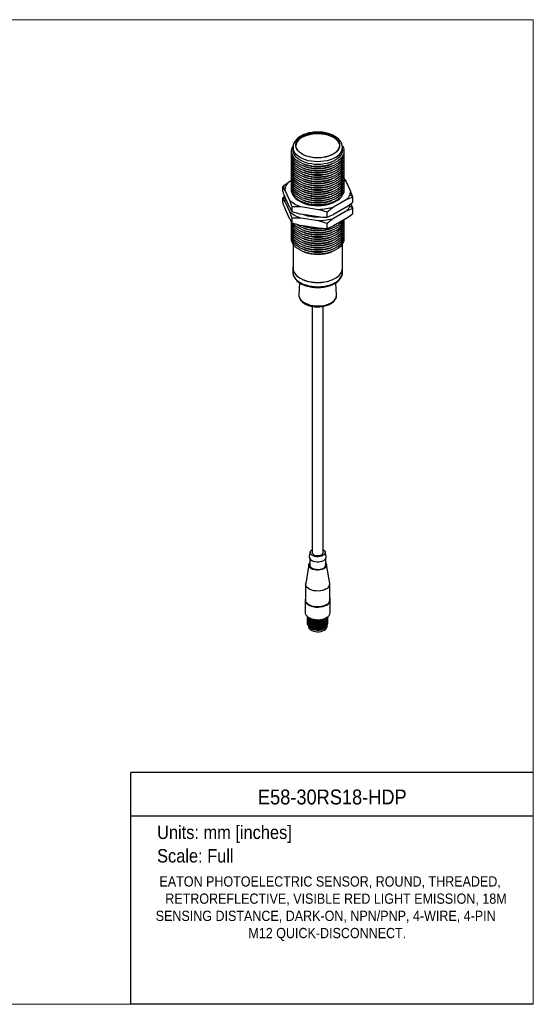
# Model space of a CAD drawing. Header units: millimetres. Extents: x 0 to 432, y 0 to 279.
# Tile 2 of 2: x 286 to 432, y 0 to 279. Entities that reach past the tile are written whole.
import ezdxf
from ezdxf.enums import TextEntityAlignment as Align

# ---------------------------------------------------------------- set-up
doc = ezdxf.new("R2010")
doc.units = ezdxf.units.MM
doc.linetypes.add('SLD-Solid', pattern=[0])
doc.layers.add('TEXT', color=140, linetype='SLD-Solid', lineweight=25)
doc.styles.add('SLDTEXTSTYLE0', font='GOTHIC.TTF', dxfattribs={"width": 0.913})

# ---------------------------------------------------------------- blocks, each defined once
blk = doc.blocks.new('SW_NOTE_0')
at = {"layer": 'TEXT', "color": 0, "insert": (0, 4.87), "char_height": 3.81, "attachment_point": 1, "style": 'SLDTEXTSTYLE0'}
blk.add_mtext('Units: mm [inches]', dxfattribs=at)
blk = doc.blocks.new('SW_NOTE_0_1')
at = {"layer": 'TEXT', "color": 0, "insert": (0, 4.87), "char_height": 3.81, "attachment_point": 1, "style": 'SLDTEXTSTYLE0'}
blk.add_mtext('Scale: Full', dxfattribs=at)
blk = doc.blocks.new('Block1')
at = {"color": 140, "linetype": 'SLD-Solid', "lineweight": 18}
blk.add_line((431.8, 0), (431.8, 65.76), dxfattribs=at)
at = {"layer": 'TEXT'}
for p, q in [((431.8, 65.76), (317.5, 65.76)), ((317.5, 0), (317.5, 65.76)), ((317.5, 53.39), (431.8, 53.39)), ((431.8, 0), (317.5, 0))]:
    blk.add_line(p, q, dxfattribs=at)
for name, p in [('SW_NOTE_0', (324.99, 45.8)), ('SW_NOTE_0_1', (324.99, 39.13))]:
    blk.add_blockref(name, p, dxfattribs=at)
at = {"layer": 'TEXT', "color": 140, "style": 'SLDTEXTSTYLE0', "width": 0.913}
for tag, height, p in [('AUTOATTR0', 4.23, (353.63, 55.4)), ('AUTOATTR1_0', 2.91, (325.66, 32.49)), ('AUTOATTR1_1', 2.91, (327.32, 27.61)), ('AUTOATTR1_2', 2.91, (324.59, 22.73)), ('AUTOATTR1_3', 2.91, (350.92, 17.85))]:
    blk.add_attdef(tag, text='', height=height, dxfattribs=at).set_placement(p, align=Align.BOTTOM_LEFT)

msp = doc.modelspace()

# ---------------------------------------------------------------- linework, layer by layer
at = {"color": 7, "linetype": 'SLD-Solid', "lineweight": 18}
for p, q in [((0, 279.4), (431.8, 279.4)), ((431.8, 0), (431.8, 279.4)), ((0, 0), (431.8, 0))]:
    msp.add_line(p, q, dxfattribs=at)
for p, q in [((363.557, 243.137), (363.557, 242.37)), ((363.557, 243.094), (363.557, 243.137)), ((377.591, 242.37), (377.591, 243.137)), ((366.595, 238.422), (366.832, 238.336)), ((366.595, 237.816), (366.832, 237.729)), ((374.315, 238.336), (374.552, 238.422)), ((374.315, 237.729), (374.552, 237.816)), ((366.595, 237.209), (366.832, 237.123)), ((366.595, 236.602), (366.832, 236.516)), ((366.595, 235.996), (366.832, 235.91)), ((366.595, 235.389), (366.832, 235.303)), ((366.595, 234.782), (366.832, 234.696)), ((374.315, 237.123), (374.552, 237.209)), ((374.315, 236.516), (374.552, 236.602)), ((374.315, 235.91), (374.552, 235.996)), ((374.315, 235.303), (374.552, 235.389)), ((374.315, 234.696), (374.552, 234.782)), ((360.637, 230.664), (360.637, 232.069)), ((360.637, 232.069), (361.481, 231.893)), ((362.456, 233.43), (363.124, 233.816)), ((366.595, 234.176), (366.832, 234.09)), ((366.595, 233.569), (366.832, 233.483)), ((366.595, 232.963), (366.832, 232.876)), ((366.595, 232.356), (366.832, 232.27)), ((374.315, 234.09), (374.552, 234.176)), ((374.315, 233.483), (374.552, 233.569)), ((374.315, 232.876), (374.552, 232.963)), ((374.315, 232.27), (374.552, 232.356)), ((377.989, 234.009), (378.514, 233.608)), ((378.514, 233.608), (379.845, 230.74)), ((362.634, 228.078), (361.303, 230.946)), ((366.595, 231.749), (366.832, 231.663)), ((366.595, 231.143), (366.832, 231.056)), ((366.595, 230.536), (366.832, 230.45)), ((366.595, 229.929), (366.832, 229.843)), ((366.595, 229.323), (366.832, 229.236)), ((374.315, 231.663), (374.552, 231.749)), ((374.315, 231.056), (374.552, 231.143)), ((374.315, 230.45), (374.552, 230.536)), ((374.315, 229.843), (374.552, 229.929)), ((374.315, 229.236), (374.552, 229.323)), ((380.511, 228.995), (379.667, 229.793)), ((360.637, 227.454), (360.637, 228.859)), ((360.637, 228.859), (361.405, 228.699)), ((362.634, 226.051), (361.303, 228.919)), ((362.634, 224.868), (361.303, 227.736)), ((363.3, 224.928), (363.3, 226.333)), ((366.595, 228.716), (366.832, 228.63)), ((366.595, 228.109), (366.832, 228.023)), ((366.595, 227.503), (366.832, 227.416)), ((374.315, 228.63), (374.552, 228.716)), ((374.315, 228.023), (374.552, 228.109)), ((374.315, 227.416), (374.552, 227.503)), ((378.692, 228.256), (375.055, 226.157)), ((380.511, 225.785), (379.667, 226.583)), ((380.511, 227.59), (380.511, 228.995)), ((362.634, 222.841), (361.303, 225.709)), ((370.752, 225.491), (365.784, 226.26)), ((370.752, 223.464), (365.784, 224.232)), ((373.236, 223.391), (373.236, 224.796)), ((378.692, 226.229), (375.055, 224.129)), ((378.692, 225.046), (375.055, 222.947)), ((380.511, 224.38), (380.511, 225.785)), ((363.3, 221.718), (363.3, 223.123)), ((370.752, 222.281), (365.784, 223.05)), ((370.752, 220.254), (365.784, 221.022)), ((366.595, 220.83), (366.832, 220.743)), ((373.236, 220.181), (373.236, 221.586)), ((378.692, 223.019), (375.055, 220.919)), ((366.595, 220.223), (366.832, 220.137)), ((366.595, 219.616), (366.832, 219.53)), ((366.595, 219.01), (366.832, 218.923)), ((366.595, 218.403), (366.832, 218.317)), ((374.315, 220.137), (374.552, 220.223)), ((374.315, 219.53), (374.552, 219.616)), ((374.315, 218.923), (374.552, 219.01)), ((374.315, 218.317), (374.552, 218.403)), ((363.557, 215.729), (363.557, 208.895)), ((366.595, 217.796), (366.832, 217.71)), ((366.595, 217.19), (366.832, 217.103)), ((366.595, 216.583), (366.832, 216.497)), ((366.595, 215.976), (366.832, 215.89)), ((366.595, 215.37), (366.832, 215.283)), ((374.315, 217.71), (374.552, 217.796)), ((374.315, 217.103), (374.552, 217.19)), ((374.315, 216.497), (374.552, 216.583)), ((374.315, 215.89), (374.552, 215.976)), ((374.315, 215.283), (374.552, 215.37)), ((377.591, 208.895), (377.591, 215.729)), ((366.595, 214.763), (366.832, 214.677)), ((366.595, 214.156), (366.832, 214.07)), ((366.595, 213.55), (366.832, 213.464)), ((374.315, 214.677), (374.552, 214.763)), ((374.315, 214.07), (374.552, 214.156)), ((374.315, 213.464), (374.552, 213.55)), ((363.525, 208.895), (363.525, 207.692)), ((377.622, 207.692), (377.622, 208.895)), ((365.419, 204.748), (365.22, 201.369)), ((375.928, 201.369), (375.729, 204.74)), ((365.22, 201.369), (365.217, 201.288)), ((369.031, 198.063), (369.031, 128.205)), ((372.117, 128.205), (372.117, 198.061)), ((368.484, 128.373), (368.184, 127.121)), ((368.307, 126.453), (368.307, 124.638)), ((372.964, 127.121), (372.663, 128.373)), ((372.841, 124.638), (372.841, 126.453)), ((368.071, 124.782), (367.149, 119.453)), ((373.998, 119.453), (373.077, 124.782)), ((367.132, 119.256), (367.132, 114.755)), ((374.016, 114.755), (374.016, 119.256)), ((366.999, 114.755), (366.999, 111.209)), ((374.149, 111.209), (374.149, 114.755)), ((368.499, 109.405), (368.674, 109.304)), ((368.499, 109), (368.674, 108.899)), ((372.473, 109.304), (372.649, 109.405)), ((372.473, 108.899), (372.649, 109)), ((367.92, 107.454), (367.92, 107.227)), ((368.499, 108.596), (368.674, 108.495)), ((368.499, 108.192), (368.674, 108.09)), ((368.499, 107.787), (368.674, 107.686)), ((368.499, 107.383), (368.674, 107.282)), ((368.499, 106.978), (368.674, 106.877)), ((372.473, 108.495), (372.649, 108.596)), ((372.473, 108.09), (372.649, 108.192)), ((372.473, 107.686), (372.649, 107.787)), ((372.473, 107.282), (372.649, 107.383)), ((372.473, 106.877), (372.649, 106.978)), ((373.228, 107.227), (373.228, 107.454))]:
    msp.add_line(p, q)
at = {"flags": 128}
for points in [[(374.979, 241.237), (374.338, 240.914), (373.627, 240.645), (372.859, 240.434), (372.049, 240.286), (371.211, 240.203), (370.361, 240.186), (369.515, 240.236), (368.689, 240.352), (367.898, 240.532), (367.157, 240.773), (366.48, 241.069), (365.879, 241.416), (365.365, 241.808), (364.948, 242.235), (364.636, 242.692), (364.435, 243.169), (364.348, 243.657), (364.377, 244.148), (364.522, 244.631), (364.779, 245.099), (365.144, 245.542), (365.61, 245.953), (366.169, 246.323)], [(366.187, 246.312), (366.84, 246.64), (367.566, 246.912), (368.351, 247.123), (369.178, 247.27), (370.033, 247.348), (370.899, 247.356), (371.758, 247.296), (372.594, 247.166), (373.39, 246.971), (374.132, 246.714), (374.805, 246.399), (375.395, 246.034), (375.892, 245.624), (376.285, 245.179), (376.566, 244.707), (376.732, 244.216), (376.777, 243.717), (376.701, 243.22), (376.507, 242.733), (376.197, 242.266), (375.777, 241.829), (375.256, 241.43), (374.644, 241.077), (373.953, 240.776), (373.196, 240.534), (372.388, 240.355), (371.544, 240.242), (370.682, 240.199), (369.818, 240.225), (368.968, 240.32), (368.15, 240.483), (367.379, 240.71), (366.67, 240.997), (366.037, 241.337), (365.492, 241.726), (365.046, 242.154), (364.708, 242.614), (364.484, 243.096), (364.378, 243.592), (364.393, 244.092), (364.529, 244.586), (364.782, 245.063), (365.148, 245.516), (365.619, 245.935), (366.187, 246.312)], [(366.187, 246.043), (366.84, 246.371), (367.566, 246.643), (368.351, 246.854), (369.178, 247), (370.033, 247.078), (370.899, 247.087), (371.758, 247.026), (372.594, 246.897), (373.39, 246.701), (374.132, 246.444), (374.805, 246.13), (375.395, 245.764), (375.892, 245.355), (376.285, 244.91), (376.566, 244.437), (376.732, 243.947), (376.773, 243.645)], [(375.85, 239.02), (375.147, 238.663), (374.372, 238.359), (373.537, 238.113), (372.655, 237.93), (371.741, 237.812), (370.808, 237.761), (369.872, 237.778), (368.946, 237.863), (368.046, 238.014), (367.186, 238.228), (366.38, 238.504), (365.64, 238.835), (364.977, 239.218), (364.403, 239.645), (363.926, 240.111), (363.554, 240.607), (363.292, 241.127), (363.146, 241.661), (363.116, 242.201), (363.204, 242.74), (363.409, 243.268), (363.58, 243.566)], [(375.535, 240.273), (374.845, 239.923), (374.082, 239.629), (373.259, 239.395), (372.39, 239.224), (371.49, 239.121), (370.574, 239.086), (369.658, 239.121), (368.758, 239.224), (367.889, 239.395), (367.065, 239.629), (366.302, 239.923), (365.612, 240.273), (365.007, 240.671), (364.497, 241.112), (364.091, 241.587), (363.796, 242.089), (363.617, 242.608), (363.557, 243.094)], [(377.601, 243.514), (377.855, 243.006), (378.002, 242.472), (378.031, 241.931), (377.943, 241.392), (377.739, 240.865), (377.421, 240.356), (376.996, 239.874), (376.469, 239.426), (375.85, 239.02)], [(375.85, 238.414), (375.147, 238.056), (374.372, 237.752), (373.537, 237.507), (372.655, 237.323), (371.741, 237.205), (370.808, 237.154), (369.872, 237.171), (368.946, 237.256), (368.046, 237.407), (367.186, 237.622), (366.38, 237.897), (365.64, 238.229), (364.977, 238.611), (364.403, 239.038), (363.926, 239.504), (363.554, 240.001), (363.292, 240.52), (363.146, 241.054), (363.116, 241.595), (363.131, 241.763)], [(375.85, 237.807), (375.147, 237.449), (374.372, 237.145), (373.537, 236.9), (372.655, 236.717), (371.741, 236.599), (370.808, 236.548), (369.872, 236.565), (368.946, 236.649), (368.046, 236.8), (367.186, 237.015), (366.38, 237.29), (365.64, 237.622), (364.977, 238.004), (364.403, 238.432), (363.926, 238.897), (363.554, 239.394), (363.292, 239.913), (363.146, 240.448), (363.116, 240.988), (363.131, 241.156)], [(375.85, 237.201), (375.147, 236.843), (374.372, 236.539), (373.537, 236.293), (372.655, 236.11), (371.741, 235.992), (370.808, 235.941), (369.872, 235.958), (368.946, 236.043), (368.046, 236.194), (367.186, 236.408), (366.38, 236.684), (365.64, 237.015), (364.977, 237.398), (364.403, 237.825), (363.926, 238.291), (363.554, 238.787), (363.292, 239.307), (363.146, 239.841), (363.116, 240.382), (363.131, 240.55)], [(377.591, 242.37), (377.531, 241.841), (377.351, 241.321), (377.056, 240.819), (376.65, 240.344), (376.141, 239.904), (375.535, 239.505), (374.845, 239.156), (374.082, 238.862), (373.259, 238.627), (372.39, 238.457), (371.49, 238.353), (370.574, 238.319), (369.658, 238.353), (368.758, 238.457), (367.889, 238.627), (367.065, 238.862), (366.302, 239.156), (365.612, 239.505), (365.007, 239.904), (364.497, 240.344), (364.091, 240.819), (363.796, 241.321), (363.617, 241.841), (363.557, 242.37)], [(378.017, 241.763), (378.031, 241.324), (377.943, 240.786), (377.739, 240.258), (377.421, 239.749), (376.996, 239.267), (376.469, 238.82), (375.85, 238.414)], [(378.017, 241.156), (378.031, 240.718), (377.943, 240.179), (377.739, 239.651), (377.421, 239.142), (376.996, 238.66), (376.469, 238.213), (375.85, 237.807)], [(378.017, 240.55), (378.031, 240.111), (377.943, 239.572), (377.739, 239.045), (377.421, 238.536), (376.996, 238.054), (376.469, 237.606), (375.85, 237.201)], [(375.85, 236.594), (375.147, 236.236), (374.372, 235.932), (373.537, 235.687), (372.655, 235.503), (371.741, 235.385), (370.808, 235.334), (369.872, 235.351), (368.946, 235.436), (368.046, 235.587), (367.186, 235.802), (366.38, 236.077), (365.64, 236.409), (364.977, 236.791), (364.403, 237.219), (363.926, 237.684), (363.554, 238.181), (363.292, 238.7), (363.146, 239.234), (363.116, 239.775), (363.131, 239.943)], [(375.85, 235.987), (375.147, 235.63), (374.372, 235.325), (373.537, 235.08), (372.655, 234.897), (371.741, 234.779), (370.808, 234.728), (369.872, 234.745), (368.946, 234.829), (368.046, 234.98), (367.186, 235.195), (366.38, 235.47), (365.64, 235.802), (364.977, 236.184), (364.403, 236.612), (363.926, 237.077), (363.554, 237.574), (363.292, 238.093), (363.146, 238.628), (363.116, 239.168), (363.131, 239.336)], [(375.85, 235.381), (375.147, 235.023), (374.372, 234.719), (373.537, 234.473), (372.655, 234.29), (371.741, 234.172), (370.808, 234.121), (369.872, 234.138), (368.946, 234.223), (368.046, 234.374), (367.186, 234.588), (366.38, 234.864), (365.64, 235.195), (364.977, 235.578), (364.403, 236.005), (363.926, 236.471), (363.554, 236.967), (363.292, 237.487), (363.146, 238.021), (363.116, 238.562), (363.131, 238.73)], [(375.85, 234.774), (375.147, 234.416), (374.372, 234.112), (373.537, 233.867), (372.655, 233.683), (371.741, 233.565), (370.808, 233.514), (369.872, 233.531), (368.946, 233.616), (368.046, 233.767), (367.186, 233.982), (366.38, 234.257), (365.64, 234.589), (364.977, 234.971), (364.403, 235.399), (363.926, 235.864), (363.554, 236.361), (363.292, 236.88), (363.146, 237.414), (363.116, 237.955), (363.131, 238.123)], [(375.85, 234.167), (375.147, 233.81), (374.372, 233.506), (373.537, 233.26), (372.655, 233.077), (371.741, 232.959), (370.808, 232.908), (369.872, 232.925), (368.946, 233.009), (368.046, 233.16), (367.186, 233.375), (366.38, 233.651), (365.64, 233.982), (364.977, 234.365), (364.403, 234.792), (363.926, 235.258), (363.554, 235.754), (363.292, 236.273), (363.146, 236.808), (363.116, 237.348), (363.131, 237.516)], [(378.017, 239.943), (378.031, 239.504), (377.943, 238.966), (377.739, 238.438), (377.421, 237.929), (376.996, 237.447), (376.469, 237), (375.85, 236.594)], [(378.017, 239.336), (378.031, 238.898), (377.943, 238.359), (377.739, 237.831), (377.421, 237.322), (376.996, 236.84), (376.469, 236.393), (375.85, 235.987)], [(378.017, 238.73), (378.031, 238.291), (377.943, 237.753), (377.739, 237.225), (377.421, 236.716), (376.996, 236.234), (376.469, 235.786), (375.85, 235.381)], [(378.017, 238.123), (378.031, 237.684), (377.943, 237.146), (377.739, 236.618), (377.421, 236.109), (376.996, 235.627), (376.469, 235.18), (375.85, 234.774)], [(378.017, 237.516), (378.031, 237.078), (377.943, 236.539), (377.739, 236.011), (377.421, 235.502), (376.996, 235.02), (376.469, 234.573), (375.85, 234.167)], [(375.85, 233.561), (375.147, 233.203), (374.372, 232.899), (373.537, 232.653), (372.655, 232.47), (371.741, 232.352), (370.808, 232.301), (369.872, 232.318), (368.946, 232.403), (368.046, 232.554), (367.186, 232.769), (366.38, 233.044), (365.64, 233.375), (364.977, 233.758), (364.403, 234.185), (363.926, 234.651), (363.554, 235.147), (363.292, 235.667), (363.146, 236.201), (363.116, 236.742), (363.131, 236.91)], [(375.85, 232.954), (375.147, 232.596), (374.372, 232.292), (373.537, 232.047), (372.655, 231.863), (371.741, 231.745), (370.808, 231.695), (369.872, 231.712), (368.946, 231.796), (368.046, 231.947), (367.186, 232.162), (366.38, 232.437), (365.64, 232.769), (364.977, 233.151), (364.403, 233.579), (363.926, 234.044), (363.554, 234.541), (363.292, 235.06), (363.146, 235.594), (363.116, 236.135), (363.131, 236.303)], [(375.85, 232.347), (375.147, 231.99), (374.372, 231.686), (373.537, 231.44), (372.655, 231.257), (371.741, 231.139), (370.808, 231.088), (369.872, 231.105), (368.946, 231.19), (368.046, 231.34), (367.186, 231.555), (366.38, 231.831), (365.64, 232.162), (364.977, 232.545), (364.403, 232.972), (363.926, 233.438), (363.554, 233.934), (363.292, 234.453), (363.146, 234.988), (363.116, 235.528), (363.131, 235.696)], [(375.85, 231.741), (375.147, 231.383), (374.372, 231.079), (373.537, 230.833), (372.655, 230.65), (371.741, 230.532), (370.808, 230.481), (369.872, 230.498), (368.946, 230.583), (368.046, 230.734), (367.186, 230.949), (366.38, 231.224), (365.64, 231.555), (364.977, 231.938), (364.403, 232.365), (363.926, 232.831), (363.554, 233.327), (363.292, 233.847), (363.146, 234.381), (363.116, 234.922), (363.131, 235.09)], [(378.017, 236.91), (378.031, 236.471), (377.943, 235.933), (377.739, 235.405), (377.421, 234.896), (376.996, 234.414), (376.469, 233.966), (375.85, 233.561)], [(378.017, 236.303), (378.031, 235.864), (377.943, 235.326), (377.739, 234.798), (377.421, 234.289), (376.996, 233.807), (376.469, 233.36), (375.85, 232.954)], [(378.017, 235.696), (378.031, 235.258), (377.943, 234.719), (377.739, 234.191), (377.421, 233.682), (376.996, 233.2), (376.469, 232.753), (375.85, 232.347)], [(378.017, 235.09), (378.031, 234.651), (377.943, 234.113), (377.739, 233.585), (377.421, 233.076), (376.996, 232.594), (376.469, 232.146), (375.85, 231.741)], [(375.85, 231.134), (375.147, 230.776), (374.372, 230.472), (373.537, 230.227), (372.655, 230.044), (371.741, 229.926), (370.808, 229.875), (369.872, 229.892), (368.946, 229.976), (368.046, 230.127), (367.186, 230.342), (366.38, 230.617), (365.64, 230.949), (364.977, 231.331), (364.403, 231.759), (363.926, 232.224), (363.554, 232.721), (363.292, 233.24), (363.146, 233.774), (363.116, 234.315), (363.131, 234.483)], [(375.85, 230.527), (375.147, 230.17), (374.372, 229.866), (373.537, 229.62), (372.655, 229.437), (371.741, 229.319), (370.808, 229.268), (369.872, 229.285), (368.946, 229.37), (368.046, 229.52), (367.186, 229.735), (366.38, 230.011), (365.64, 230.342), (364.977, 230.725), (364.403, 231.152), (363.926, 231.618), (363.554, 232.114), (363.292, 232.634), (363.146, 233.168), (363.116, 233.708), (363.131, 233.876)], [(375.85, 229.921), (375.147, 229.563), (374.372, 229.259), (373.537, 229.013), (372.655, 228.83), (371.741, 228.712), (370.808, 228.661), (369.872, 228.678), (368.946, 228.763), (368.046, 228.914), (367.186, 229.129), (366.38, 229.404), (365.64, 229.736), (364.977, 230.118), (364.403, 230.545), (363.926, 231.011), (363.554, 231.507), (363.292, 232.027), (363.146, 232.561), (363.116, 233.102), (363.131, 233.27)], [(375.85, 229.314), (375.147, 228.956), (374.372, 228.652), (373.537, 228.407), (372.655, 228.224), (371.741, 228.106), (370.808, 228.055), (369.872, 228.072), (368.946, 228.156), (368.046, 228.307), (367.186, 228.522), (366.38, 228.797), (365.64, 229.129), (364.977, 229.511), (364.403, 229.939), (363.926, 230.404), (363.554, 230.901), (363.292, 231.42), (363.146, 231.954), (363.116, 232.495), (363.131, 232.663)], [(375.85, 228.707), (375.147, 228.35), (374.372, 228.046), (373.537, 227.8), (372.655, 227.617), (371.741, 227.499), (370.808, 227.448), (369.872, 227.465), (368.946, 227.55), (368.046, 227.701), (367.186, 227.915), (366.38, 228.191), (365.64, 228.522), (364.977, 228.905), (364.403, 229.332), (363.926, 229.798), (363.554, 230.294), (363.292, 230.814), (363.146, 231.348), (363.116, 231.888), (363.131, 232.056)], [(378.017, 234.483), (378.031, 234.044), (377.943, 233.506), (377.739, 232.978), (377.421, 232.469), (376.996, 231.987), (376.469, 231.54), (375.85, 231.134)], [(378.017, 233.876), (378.031, 233.438), (377.943, 232.899), (377.739, 232.371), (377.421, 231.862), (376.996, 231.381), (376.469, 230.933), (375.85, 230.527)], [(378.017, 233.27), (378.031, 232.831), (377.943, 232.293), (377.739, 231.765), (377.421, 231.256), (376.996, 230.774), (376.469, 230.327), (375.85, 229.921)], [(378.017, 232.663), (378.031, 232.225), (377.943, 231.686), (377.739, 231.158), (377.421, 230.649), (376.996, 230.167), (376.469, 229.72), (375.85, 229.314)], [(378.017, 232.056), (378.031, 231.618), (377.943, 231.079), (377.739, 230.551), (377.421, 230.043), (376.996, 229.561), (376.469, 229.113), (375.85, 228.707)], [(375.85, 228.101), (375.147, 227.743), (374.372, 227.439), (373.537, 227.193), (372.655, 227.01), (371.741, 226.892), (370.808, 226.841), (369.872, 226.858), (368.946, 226.943), (368.046, 227.094), (367.186, 227.309), (366.38, 227.584), (365.64, 227.916), (364.977, 228.298), (364.403, 228.725), (363.926, 229.191), (363.554, 229.687), (363.292, 230.207), (363.146, 230.741), (363.116, 231.282), (363.131, 231.45)], [(363.511, 229.758), (363.601, 229.578), (363.939, 229.074), (364.385, 228.598), (364.933, 228.16), (365.574, 227.766), (366.297, 227.422), (367.09, 227.134), (367.94, 226.907), (368.833, 226.745), (369.755, 226.65), (370.691, 226.624), (371.625, 226.668), (372.541, 226.78), (373.425, 226.958), (374.262, 227.2), (375.039, 227.503), (375.742, 227.86)], [(378.017, 231.45), (378.031, 231.011), (377.943, 230.473), (377.739, 229.945), (377.421, 229.436), (376.996, 228.954), (376.469, 228.507), (375.85, 228.101)], [(375.85, 219.001), (375.147, 218.643), (374.372, 218.339), (373.537, 218.094), (372.655, 217.911), (371.741, 217.793), (370.808, 217.742), (369.872, 217.759), (368.946, 217.843), (368.046, 217.994), (367.186, 218.209), (366.38, 218.484), (365.64, 218.816), (364.977, 219.198), (364.403, 219.626), (363.926, 220.091), (363.554, 220.588), (363.292, 221.107), (363.146, 221.641), (363.115, 221.928)], [(375.85, 218.394), (375.147, 218.037), (374.372, 217.733), (373.537, 217.487), (372.655, 217.304), (371.741, 217.186), (370.808, 217.135), (369.872, 217.152), (368.946, 217.237), (368.046, 217.387), (367.186, 217.602), (366.38, 217.878), (365.64, 218.209), (364.977, 218.592), (364.403, 219.019), (363.926, 219.485), (363.554, 219.981), (363.292, 220.501), (363.146, 221.035), (363.116, 221.575), (363.131, 221.743)], [(375.85, 217.788), (375.147, 217.43), (374.372, 217.126), (373.537, 216.88), (372.655, 216.697), (371.741, 216.579), (370.808, 216.528), (369.872, 216.545), (368.946, 216.63), (368.046, 216.781), (367.186, 216.996), (366.38, 217.271), (365.64, 217.603), (364.977, 217.985), (364.403, 218.412), (363.926, 218.878), (363.554, 219.374), (363.292, 219.894), (363.146, 220.428), (363.116, 220.969), (363.131, 221.137)], [(375.85, 219.608), (375.147, 219.25), (374.372, 218.946), (373.537, 218.7), (372.655, 218.517), (371.741, 218.399), (370.808, 218.348), (369.872, 218.365), (368.946, 218.45), (368.046, 218.601), (367.186, 218.816), (366.38, 219.091), (365.64, 219.422), (364.977, 219.805), (364.403, 220.232), (363.926, 220.698), (363.554, 221.194), (363.3, 221.693)], [(375.85, 220.214), (375.147, 219.857), (374.372, 219.553), (373.537, 219.307), (372.655, 219.124), (371.741, 219.006), (370.808, 218.955), (369.872, 218.972), (368.946, 219.057), (368.046, 219.207), (367.186, 219.422), (366.38, 219.698), (365.64, 220.029), (364.977, 220.412), (364.403, 220.839), (363.926, 221.305), (363.704, 221.579)], [(375.85, 220.821), (375.147, 220.463), (374.372, 220.159), (373.537, 219.914), (372.655, 219.73), (371.741, 219.612), (370.808, 219.562), (369.872, 219.579), (368.946, 219.663), (368.046, 219.814), (367.186, 220.029), (366.38, 220.304), (365.64, 220.636), (364.977, 221.018), (364.513, 221.355)], [(378.017, 222.35), (378.031, 221.911), (377.943, 221.373), (377.739, 220.845), (377.421, 220.336), (376.996, 219.854), (376.469, 219.407), (375.85, 219.001)], [(378.017, 221.743), (378.031, 221.305), (377.943, 220.766), (377.739, 220.238), (377.421, 219.73), (376.996, 219.248), (376.469, 218.8), (375.85, 218.394)], [(378.017, 221.137), (378.031, 220.698), (377.943, 220.16), (377.739, 219.632), (377.421, 219.123), (376.996, 218.641), (376.469, 218.194), (375.85, 217.788)], [(375.85, 217.181), (375.147, 216.823), (374.372, 216.519), (373.537, 216.274), (372.655, 216.091), (371.741, 215.973), (370.808, 215.922), (369.872, 215.939), (368.946, 216.023), (368.046, 216.174), (367.186, 216.389), (366.38, 216.664), (365.64, 216.996), (364.977, 217.378), (364.403, 217.806), (363.926, 218.271), (363.554, 218.768), (363.292, 219.287), (363.146, 219.821), (363.116, 220.362), (363.131, 220.53)], [(375.85, 216.574), (375.147, 216.217), (374.372, 215.913), (373.537, 215.667), (372.655, 215.484), (371.741, 215.366), (370.808, 215.315), (369.872, 215.332), (368.946, 215.417), (368.046, 215.568), (367.186, 215.782), (366.38, 216.058), (365.64, 216.389), (364.977, 216.772), (364.403, 217.199), (363.926, 217.665), (363.554, 218.161), (363.292, 218.681), (363.146, 219.215), (363.116, 219.755), (363.131, 219.924)], [(375.85, 215.968), (375.147, 215.61), (374.372, 215.306), (373.537, 215.061), (372.655, 214.877), (371.741, 214.759), (370.808, 214.708), (369.872, 214.725), (368.946, 214.81), (368.046, 214.961), (367.186, 215.176), (366.38, 215.451), (365.64, 215.783), (364.977, 216.165), (364.403, 216.592), (363.926, 217.058), (363.554, 217.555), (363.292, 218.074), (363.146, 218.608), (363.116, 219.149), (363.131, 219.317)], [(375.85, 215.361), (375.147, 215.003), (374.372, 214.699), (373.537, 214.454), (372.655, 214.271), (371.741, 214.153), (370.808, 214.102), (369.872, 214.119), (368.946, 214.203), (368.046, 214.354), (367.186, 214.569), (366.38, 214.844), (365.64, 215.176), (364.977, 215.558), (364.403, 215.986), (363.926, 216.451), (363.554, 216.948), (363.292, 217.467), (363.146, 218.002), (363.116, 218.542), (363.131, 218.71)], [(375.85, 214.755), (375.147, 214.397), (374.372, 214.093), (373.537, 213.847), (372.655, 213.664), (371.741, 213.546), (370.808, 213.495), (369.872, 213.512), (368.946, 213.597), (368.046, 213.748), (367.186, 213.962), (366.38, 214.238), (365.64, 214.569), (364.977, 214.952), (364.403, 215.379), (363.926, 215.845), (363.554, 216.341), (363.292, 216.861), (363.146, 217.395), (363.116, 217.936), (363.131, 218.104)], [(378.017, 220.53), (378.031, 220.092), (377.943, 219.553), (377.739, 219.025), (377.421, 218.516), (376.996, 218.034), (376.469, 217.587), (375.85, 217.181)], [(378.017, 219.924), (378.031, 219.485), (377.943, 218.946), (377.739, 218.418), (377.421, 217.91), (376.996, 217.428), (376.469, 216.98), (375.85, 216.574)], [(378.017, 219.317), (378.031, 218.878), (377.943, 218.34), (377.739, 217.812), (377.421, 217.303), (376.996, 216.821), (376.469, 216.374), (375.85, 215.968)], [(378.017, 218.71), (378.031, 218.272), (377.943, 217.733), (377.739, 217.205), (377.421, 216.696), (376.996, 216.214), (376.469, 215.767), (375.85, 215.361)], [(378.017, 218.104), (378.031, 217.665), (377.943, 217.126), (377.739, 216.599), (377.421, 216.09), (376.996, 215.608), (376.469, 215.16), (375.85, 214.755)], [(375.85, 214.148), (375.147, 213.79), (374.372, 213.486), (373.537, 213.241), (372.655, 213.057), (371.741, 212.939), (370.808, 212.888), (369.872, 212.905), (368.946, 212.99), (368.046, 213.141), (367.186, 213.356), (366.38, 213.631), (365.64, 213.963), (364.977, 214.345), (364.403, 214.773), (363.926, 215.238), (363.554, 215.735), (363.292, 216.254), (363.146, 216.788), (363.116, 217.329), (363.131, 217.497)], [(378.017, 217.497), (378.031, 217.058), (377.943, 216.52), (377.739, 215.992), (377.421, 215.483), (376.996, 215.001), (376.469, 214.554), (375.85, 214.148)], [(363.525, 207.692), (363.533, 207.496), (363.635, 206.978), (363.85, 206.472), (364.175, 205.986), (364.606, 205.527), (365.134, 205.104), (365.752, 204.724), (366.449, 204.392), (367.214, 204.115), (368.034, 203.896), (368.895, 203.74), (369.785, 203.649), (370.687, 203.624), (371.587, 203.665), (372.471, 203.773), (373.323, 203.945), (374.131, 204.179), (374.88, 204.47), (375.558, 204.815)], [(363.557, 209.281), (363.548, 209.221), (363.533, 208.699), (363.635, 208.181), (363.85, 207.675), (364.175, 207.188), (364.606, 206.73), (365.134, 206.307), (365.752, 205.927), (366.449, 205.595), (367.214, 205.318), (368.034, 205.099), (368.895, 204.943), (369.785, 204.852), (370.687, 204.826), (371.587, 204.868), (372.471, 204.976), (373.323, 205.148), (374.131, 205.382), (374.88, 205.673), (375.558, 206.018)], [(363.557, 208.895), (363.617, 208.366), (363.796, 207.847), (364.091, 207.345), (364.497, 206.87), (365.007, 206.429), (365.612, 206.031), (366.302, 205.681), (367.065, 205.387), (367.889, 205.153), (368.758, 204.982), (369.658, 204.879), (370.574, 204.844), (371.49, 204.879), (372.39, 204.982), (373.259, 205.153), (374.082, 205.387), (374.845, 205.681), (375.535, 206.031)], [(375.558, 206.018), (376.154, 206.409), (376.659, 206.842), (377.064, 207.308), (377.362, 207.8), (377.549, 208.31), (377.621, 208.83), (377.591, 209.281)], [(375.558, 204.815), (376.154, 205.206), (376.659, 205.639), (377.064, 206.105), (377.362, 206.597), (377.549, 207.107), (377.621, 207.627), (377.622, 207.692)], [(365.217, 201.288), (365.25, 200.917), (365.399, 200.463), (365.664, 200.027), (366.038, 199.618), (366.513, 199.246), (367.079, 198.919), (367.724, 198.645), (368.432, 198.429), (369.187, 198.276), (369.974, 198.19), (370.774, 198.173), (371.57, 198.225), (372.343, 198.344), (373.077, 198.529), (373.755, 198.775), (374.362, 199.076), (374.884, 199.427), (375.31, 199.818), (375.63, 200.242), (375.838, 200.688), (375.927, 201.148), (375.928, 201.369)], [(372.117, 129.036), (372.234, 128.956), (372.497, 128.705), (372.649, 128.425), (372.679, 128.132), (372.588, 127.843), (372.379, 127.575), (372.065, 127.344), (371.665, 127.163), (371.201, 127.043), (370.701, 126.99), (370.194, 127.008), (369.708, 127.095), (369.273, 127.247), (368.913, 127.454), (368.65, 127.706), (368.499, 127.986), (368.468, 128.279), (368.56, 128.568), (368.769, 128.835), (369.031, 129.036)], [(368.184, 127.121), (368.176, 127.086), (368.176, 126.774), (368.296, 126.47), (368.531, 126.189), (368.868, 125.945), (369.29, 125.75), (369.777, 125.615), (370.304, 125.546), (370.844, 125.546), (371.371, 125.615), (371.858, 125.75), (372.28, 125.945), (372.617, 126.189), (372.851, 126.47), (372.972, 126.774), (372.972, 127.086), (372.964, 127.121)], [(369.031, 128.205), (369.035, 128.142), (369.128, 127.894), (369.339, 127.672), (369.649, 127.492), (370.035, 127.371), (370.464, 127.317), (370.902, 127.335), (371.313, 127.424), (371.665, 127.576), (371.928, 127.779), (372.082, 128.016), (372.117, 128.205)], [(368.795, 123.611), (368.454, 123.856), (368.213, 124.137), (368.081, 124.442), (368.067, 124.756), (368.169, 125.064), (368.307, 125.267)], [(372.177, 123.713), (371.764, 123.524), (371.287, 123.396), (370.771, 123.334), (370.245, 123.343), (369.737, 123.422), (369.274, 123.566), (368.88, 123.768), (368.578, 124.017), (368.384, 124.299), (368.308, 124.6), (368.307, 124.638)], [(372.841, 125.267), (373.015, 124.989), (373.088, 124.677), (373.044, 124.365), (372.884, 124.064), (372.617, 123.791), (372.254, 123.557), (371.812, 123.374), (371.312, 123.25), (370.778, 123.191), (370.234, 123.199), (369.706, 123.275), (369.219, 123.415), (368.795, 123.611)], [(373.007, 117.851), (372.519, 117.617), (371.964, 117.439), (371.362, 117.322), (370.733, 117.271), (370.098, 117.288), (369.48, 117.372), (368.899, 117.52), (368.375, 117.728), (367.926, 117.987), (367.567, 118.289), (367.311, 118.625), (367.165, 118.982), (367.136, 119.348), (367.149, 119.453)], [(367.132, 115.314), (367.094, 115.228), (367.003, 114.851), (367.033, 114.47), (367.184, 114.1), (367.451, 113.751), (367.823, 113.437), (368.29, 113.168), (368.834, 112.952), (369.438, 112.799), (370.08, 112.711), (370.739, 112.694), (371.392, 112.746), (372.018, 112.867), (372.594, 113.053), (373.102, 113.296), (373.523, 113.589), (373.844, 113.922), (374.054, 114.283), (374.145, 114.66), (374.115, 115.041), (374.016, 115.314)], [(373.007, 113.351), (372.519, 113.116), (371.964, 112.938), (371.362, 112.821), (370.733, 112.771), (370.098, 112.788), (369.48, 112.872), (368.899, 113.02), (368.375, 113.227), (367.926, 113.486), (367.567, 113.789), (367.311, 114.124), (367.165, 114.481), (367.132, 114.755)], [(366.999, 111.209), (367.033, 110.924), (367.184, 110.553), (367.451, 110.205), (367.823, 109.89), (368.29, 109.621), (368.834, 109.406), (369.438, 109.252), (370.08, 109.165), (370.739, 109.147), (371.392, 109.2), (372.018, 109.321), (372.594, 109.506), (373.102, 109.75), (373.523, 110.043), (373.844, 110.375), (374.054, 110.736), (374.145, 111.114), (374.149, 111.209)], [(372.648, 108.596), (372.188, 108.379), (371.662, 108.221), (371.091, 108.126), (370.499, 108.1), (369.911, 108.144), (369.349, 108.254), (368.837, 108.428), (368.397, 108.658), (368.046, 108.934), (367.798, 109.246), (367.664, 109.579), (367.649, 109.922), (367.661, 109.996)], [(372.648, 108.191), (372.188, 107.975), (371.662, 107.816), (371.091, 107.722), (370.499, 107.696), (369.911, 107.739), (369.349, 107.85), (368.837, 108.024), (368.397, 108.254), (368.046, 108.53), (367.798, 108.841), (367.664, 109.175), (367.649, 109.518), (367.661, 109.591)], [(372.648, 107.787), (372.188, 107.57), (371.662, 107.412), (371.091, 107.317), (370.499, 107.291), (369.911, 107.335), (369.349, 107.446), (368.837, 107.619), (368.397, 107.849), (368.046, 108.125), (367.798, 108.437), (367.664, 108.771), (367.649, 109.113), (367.661, 109.187)], [(367.661, 109.996), (367.716, 109.815), (367.908, 109.491), (368.209, 109.195), (368.607, 108.941), (369.086, 108.738), (369.625, 108.595), (370.203, 108.518), (370.797, 108.509), (371.381, 108.57), (371.932, 108.697), (372.428, 108.885), (372.847, 109.128), (373.174, 109.414), (373.394, 109.732), (373.487, 109.996)], [(372.648, 107.383), (372.188, 107.166), (371.662, 107.007), (371.091, 106.913), (370.499, 106.887), (369.911, 106.93), (369.349, 107.041), (368.837, 107.215), (368.397, 107.445), (368.046, 107.721), (367.798, 108.032), (367.664, 108.366), (367.649, 108.709), (367.661, 108.782)], [(372.648, 106.978), (372.188, 106.762), (371.662, 106.603), (371.091, 106.509), (370.499, 106.483), (369.911, 106.526), (369.349, 106.637), (368.837, 106.811), (368.397, 107.04), (368.046, 107.317), (367.798, 107.628), (367.664, 107.962), (367.649, 108.304), (367.661, 108.378)], [(367.92, 107.227), (367.923, 107.147), (368.01, 106.83), (368.209, 106.531), (368.511, 106.262), (368.903, 106.036), (369.369, 105.862), (369.887, 105.747), (370.435, 105.697), (370.989, 105.713), (371.525, 105.796), (372.019, 105.942), (372.451, 106.143)], [(372.451, 106.548), (372.019, 106.346), (371.525, 106.201), (370.989, 106.118), (370.435, 106.101), (369.887, 106.151), (369.369, 106.266), (368.903, 106.44), (368.511, 106.667), (368.209, 106.936), (368.01, 107.235), (367.944, 107.426)]]:
    msp.add_lwpolyline(points, dxfattribs=at)
for centre, radius, start, end in [((367.494, 243.171), 3.156, 114.46772, 171.35183), ((374.064, 243.498), 3.545, 294.52548, 354.14983), ((370.574, 249.037), 11.336, 250.72832, 289.27168), ((370.574, 248.43), 11.336, 250.72832, 289.27168), ((370.574, 247.824), 11.336, 250.72832, 289.27168), ((370.574, 247.217), 11.336, 250.72832, 289.27168), ((370.574, 246.611), 11.336, 250.72832, 289.27168), ((370.574, 246.004), 11.336, 250.72832, 289.27168), ((370.574, 245.397), 11.336, 250.72832, 289.27168), ((370.574, 244.791), 11.336, 250.72832, 289.27168), ((370.574, 244.184), 11.336, 250.72832, 289.27168), ((370.574, 243.577), 11.336, 250.72832, 289.27168), ((370.574, 242.971), 11.336, 250.72832, 289.27168), ((370.574, 242.364), 11.336, 250.72832, 289.27168), ((370.574, 241.757), 11.336, 250.72832, 289.27168), ((370.574, 241.151), 11.336, 250.72832, 289.27168), ((370.574, 240.544), 11.336, 250.72832, 289.27168), ((370.574, 239.937), 11.336, 250.72832, 289.27168), ((373.798, 231.695), 4.3, 296.88013, 333.22958), ((370.574, 239.331), 11.336, 250.72832, 289.27168), ((370.574, 238.724), 11.336, 250.72832, 289.27168), ((370.574, 238.117), 11.336, 250.72832, 289.27168), ((370.539, 235.103), 11.693, 249.98865, 273.85946), ((370.499, 231.772), 11.615, 248.8132, 274.60557), ((370.548, 231.364), 11.252, 250.71922, 276.17055), ((374.259, 223.058), 3.799, 294.75304, 353.6819), ((374.065, 223.9), 4.095, 295.84287, 341.3004), ((373.548, 225.109), 4.867, 298.22391, 325.46481), ((370.574, 230.838), 11.336, 250.72832, 289.27168), ((370.574, 230.231), 11.336, 250.72832, 289.27168), ((370.574, 229.624), 11.336, 250.72832, 289.27168), ((370.574, 229.018), 11.336, 250.72832, 289.27168), ((370.574, 228.411), 11.336, 250.72832, 289.27168), ((370.574, 227.804), 11.336, 250.72832, 289.27168), ((370.574, 227.198), 11.336, 250.72832, 289.27168), ((370.574, 226.591), 11.336, 250.72832, 289.27168), ((370.574, 225.984), 11.336, 250.72832, 289.27168), ((370.574, 225.378), 11.336, 250.72832, 289.27168), ((370.574, 224.771), 11.336, 250.72832, 289.27168), ((370.574, 224.165), 11.336, 250.72832, 289.27168), ((374.064, 209.256), 3.545, 294.52506, 354.1548), ((371.738, 124.729), 1.107, 293.37544, 355.30442), ((372.356, 119.361), 1.645, 293.32113, 3.20649), ((372.31, 114.915), 1.713, 294.02892, 354.65094), ((370.574, 112.933), 4.068, 231.28736, 308.71264), ((370.574, 112.956), 4.117, 242.52266, 297.47197), ((372.12, 109.863), 1.373, 292.64135, 5.52661), ((372.12, 109.459), 1.373, 292.64135, 5.52661), ((372.12, 109.054), 1.373, 292.64135, 5.52661), ((370.574, 109.559), 3.291, 233.78739, 306.21261), ((370.574, 112.552), 4.117, 242.52266, 297.47197), ((370.574, 112.098), 4.074, 242.20387, 297.79613), ((370.574, 111.694), 4.074, 242.20387, 297.79613), ((370.574, 111.29), 4.074, 242.20387, 297.79613), ((370.574, 110.885), 4.074, 242.20387, 297.79613), ((370.574, 110.53), 4.117, 242.52266, 297.47197), ((371.854, 107.822), 1.407, 295.08191, 343.64272), ((371.913, 107.349), 1.32, 294.0092, 354.67066), ((372.12, 108.65), 1.373, 292.64135, 5.52661), ((372.12, 108.246), 1.373, 292.64135, 5.52661)]:
    msp.add_arc(centre, radius, start, end)
for points, knots in [([(375.372, 246.362), (375.257, 246.425), (374.927, 246.608), (374.331, 246.869), (373.575, 247.123), (372.776, 247.317), (371.945, 247.449), (371.095, 247.519), (370.238, 247.526), (369.386, 247.47), (368.551, 247.351), (367.744, 247.17), (366.976, 246.929), (366.259, 246.63), (365.602, 246.275), (365.017, 245.865), (364.516, 245.406), (364.11, 244.904), (363.807, 244.369), (363.624, 243.814), (363.546, 243.381), (363.564, 243.14), (363.569, 243.084)], [0, 0, 0, 0, 0.0286612, 0.0822515, 0.1357362, 0.1890938, 0.2423279, 0.2954742, 0.3485821, 0.4017071, 0.4548902, 0.5081888, 0.5616611, 0.6153578, 0.6693055, 0.7234715, 0.7776373, 0.8313665, 0.8840959, 0.9353802, 0.9852075, 1, 1, 1, 1]), ([(366.169, 246.323), (366.211, 246.347), (366.295, 246.394), (366.425, 246.463), (366.559, 246.53), (366.696, 246.595), (366.829, 246.654), (366.995, 246.724), (367.239, 246.82), (367.77, 247.002), (368.593, 247.21), (369.589, 247.346), (370.536, 247.387), (371.445, 247.355), (372.314, 247.245), (373.098, 247.077), (373.659, 246.91), (374.088, 246.752), (374.505, 246.576), (374.893, 246.378), (375.247, 246.161), (375.577, 245.932), (375.866, 245.687), (376.113, 245.43), (376.33, 245.169), (376.543, 244.837), (376.686, 244.497), (376.758, 244.228), (376.823, 243.842), (376.787, 243.289), (376.508, 242.623), (376.084, 242.071), (375.707, 241.734), (375.438, 241.532), (375.285, 241.425), (375.121, 241.32), (375.017, 241.26), (374.979, 241.237)], [0, 0, 0, 0, 0.009041, 0.018082, 0.027123, 0.0361641, 0.0452053, 0.0529114, 0.0677469, 0.0903976, 0.147613, 0.2048284, 0.2465181, 0.2929156, 0.344018, 0.3824267, 0.4208223, 0.4406698, 0.4604369, 0.5000187, 0.5198662, 0.5396333, 0.5792152, 0.5984651, 0.6176414, 0.656037, 0.6922731, 0.7103641, 0.7285107, 0.7952059, 0.856107, 0.9096353, 0.9548045, 0.9624339, 0.9773461, 0.9915324, 1, 1, 1, 1]), ([(377.579, 243.137), (377.582, 243.194), (377.596, 243.433), (377.513, 243.852), (377.334, 244.379), (377.05, 244.882), (376.674, 245.359), (376.204, 245.803), (375.756, 246.133), (375.462, 246.308), (375.372, 246.362)], [0, 0, 0, 0, 0.0448525, 0.1879703, 0.3310367, 0.4761206, 0.6246731, 0.7769933, 0.9323073, 1, 1, 1, 1]), ([(361.481, 231.893), (361.562, 232.127), (361.676, 232.375), (361.992, 232.89), (362.195, 233.158), (362.456, 233.43)], [0, 0, 0, 0, 0.5, 0.5, 1, 1, 1, 1]), ([(377.973, 234.532), (377.985, 234.512), (378.081, 234.359), (378.261, 234.058), (378.43, 233.758), (378.514, 233.608)], [0, 0, 0, 0, 0.0704185, 0.5350068, 1, 1, 1, 1]), ([(360.637, 228.859), (360.784, 228.975), (360.96, 229.114), (361.136, 229.248), (361.165, 229.269)], [0, 0, 0, 0, 0.8362166, 1, 1, 1, 1]), ([(379.667, 229.793), (379.585, 229.559), (379.472, 229.312), (379.155, 228.797), (378.953, 228.529), (378.692, 228.256)], [0, 0, 0, 0, 0.5, 0.5, 1, 1, 1, 1]), ([(361.303, 227.736), (361.311, 227.858), (361.326, 228.077), (361.382, 228.363), (361.433, 228.526), (361.454, 228.592)], [0, 0, 0, 0, 0.4231697, 0.7643596, 1, 1, 1, 1]), ([(365.784, 226.26), (365.099, 226.498), (364.485, 226.782), (363.431, 227.402), (362.99, 227.737), (362.634, 228.078)], [0, 0, 0, 0, 0.5, 0.5, 1, 1, 1, 1]), ([(379.667, 226.583), (379.585, 226.349), (379.472, 226.102), (379.155, 225.587), (378.953, 225.319), (378.692, 225.046)], [0, 0, 0, 0, 0.5, 0.5, 1, 1, 1, 1]), ([(379.784, 227.028), (379.774, 226.976), (379.747, 226.827), (379.698, 226.68), (379.667, 226.583)], [0, 0, 0, 0, 0.3441131, 1, 1, 1, 1]), ([(379.984, 227.18), (379.992, 227.16), (380.084, 226.928), (380.26, 226.465), (380.427, 226.012), (380.511, 225.785)], [0, 0, 0, 0, 0.044498, 0.5220613, 1, 1, 1, 1]), ([(365.784, 223.05), (365.099, 223.288), (364.485, 223.572), (363.431, 224.192), (362.99, 224.527), (362.634, 224.868)], [0, 0, 0, 0, 0.5, 0.5, 1, 1, 1, 1]), ([(375.055, 226.157), (374.441, 225.961), (373.762, 225.798), (372.31, 225.567), (371.538, 225.5), (370.752, 225.491)], [0, 0, 0, 0, 0.5, 0.5, 1, 1, 1, 1]), ([(375.055, 222.947), (374.441, 222.751), (373.762, 222.588), (372.31, 222.357), (371.538, 222.29), (370.752, 222.281)], [0, 0, 0, 0, 0.5, 0.5, 1, 1, 1, 1]), ([(363.539, 207.73), (363.535, 207.636), (363.525, 207.364), (363.623, 206.918), (363.82, 206.406), (364.119, 205.916), (364.513, 205.452), (364.998, 205.021), (365.569, 204.629), (366.216, 204.283), (366.928, 203.988), (367.693, 203.749), (368.5, 203.568), (369.336, 203.447), (370.189, 203.388), (371.048, 203.391), (371.901, 203.457), (372.734, 203.584), (373.537, 203.771), (374.296, 204.017), (374.934, 204.285), (375.296, 204.483), (375.445, 204.565)], [0, 0, 0, 0, 0.0262613, 0.0755005, 0.124831, 0.1748455, 0.2258431, 0.2777644, 0.3303158, 0.3831696, 0.4360701, 0.4888992, 0.5416344, 0.5942874, 0.6468857, 0.6994634, 0.752057, 0.8046926, 0.8574093, 0.9102451, 0.9632327, 1, 1, 1, 1]), ([(375.445, 204.565), (375.554, 204.63), (375.869, 204.82), (376.333, 205.171), (376.8, 205.628), (377.171, 206.124), (377.435, 206.647), (377.593, 207.164), (377.609, 207.505), (377.616, 207.663)], [0, 0, 0, 0, 0.0842068, 0.2434111, 0.4026591, 0.560814, 0.7166279, 0.8691315, 1, 1, 1, 1]), ([(365.228, 201.272), (365.226, 201.163), (365.223, 200.897), (365.338, 200.48), (365.55, 200.036), (365.859, 199.617), (366.26, 199.23), (366.748, 198.879), (367.314, 198.575), (367.944, 198.323), (368.625, 198.128), (369.343, 197.994), (370.083, 197.921), (370.833, 197.911), (371.577, 197.965), (372.303, 198.08), (372.996, 198.257), (373.659, 198.492), (374.049, 198.699), (374.249, 198.805)], [0, 0, 0, 0, 0.0383655, 0.09421445, 0.15035284, 0.20772407, 0.26667437, 0.32692092, 0.38787496, 0.44900171, 0.51002275, 0.57089572, 0.63165238, 0.69235468, 0.75307602, 0.81387293, 0.87482199, 0.93600158, 1, 1, 1, 1]), ([(374.249, 198.805), (374.346, 198.863), (374.624, 199.031), (375.025, 199.349), (375.415, 199.768), (375.706, 200.225), (375.879, 200.705), (375.948, 201.102), (375.921, 201.331), (375.913, 201.398)], [0, 0, 0, 0, 0.0915073, 0.2641587, 0.4367021, 0.6068738, 0.77254, 0.9330101, 1, 1, 1, 1])]:
    msp.add_open_spline(points, degree=3, knots=knots)
for points in [[(360.637, 232.069), (361.24, 232.545), (361.846, 233.003), (362.456, 233.43)], [(361.303, 230.946), (361.08, 231.352), (360.858, 231.722), (360.637, 232.069)], [(360.637, 230.664), (360.858, 230.06), (361.08, 229.474), (361.303, 228.919)], [(361.303, 230.946), (361.314, 231.291), (361.382, 231.606), (361.481, 231.893)], [(379.845, 230.74), (379.833, 230.396), (379.766, 230.08), (379.667, 229.793)], [(379.845, 230.74), (380.068, 230.185), (380.29, 229.599), (380.511, 228.995)], [(361.303, 227.736), (361.08, 228.142), (360.858, 228.512), (360.637, 228.859)], [(360.637, 227.454), (360.858, 226.85), (361.08, 226.264), (361.303, 225.709)], [(363.3, 226.333), (363.079, 226.936), (362.857, 227.522), (362.634, 228.078)], [(365.784, 226.26), (364.951, 226.314), (364.123, 226.334), (363.3, 226.333)], [(380.511, 228.995), (379.908, 228.775), (379.302, 228.533), (378.692, 228.256)], [(378.692, 226.229), (379.302, 226.656), (379.908, 227.114), (380.511, 227.59)], [(362.634, 226.051), (362.857, 225.645), (363.079, 225.275), (363.3, 224.928)], [(363.3, 223.123), (363.079, 223.726), (362.857, 224.312), (362.634, 224.868)], [(363.3, 224.928), (364.123, 224.672), (364.951, 224.436), (365.784, 224.232)], [(373.236, 224.796), (372.413, 225.051), (371.585, 225.287), (370.752, 225.491)], [(375.055, 226.157), (374.445, 225.73), (373.839, 225.272), (373.236, 224.796)], [(373.236, 223.391), (373.839, 223.61), (374.445, 223.852), (375.055, 224.129)], [(380.511, 225.785), (379.908, 225.565), (379.302, 225.323), (378.692, 225.046)], [(378.692, 223.019), (379.302, 223.446), (379.908, 223.904), (380.511, 224.38)], [(362.634, 222.841), (362.857, 222.435), (363.079, 222.065), (363.3, 221.718)], [(365.784, 223.05), (364.951, 223.104), (364.123, 223.124), (363.3, 223.123)], [(363.3, 221.718), (364.123, 221.462), (364.951, 221.226), (365.784, 221.022)], [(370.752, 223.464), (371.585, 223.41), (372.413, 223.39), (373.236, 223.391)], [(373.236, 221.586), (372.413, 221.841), (371.585, 222.077), (370.752, 222.281)], [(375.055, 222.947), (374.445, 222.52), (373.839, 222.062), (373.236, 221.586)], [(373.236, 220.181), (373.839, 220.4), (374.445, 220.642), (375.055, 220.919)], [(370.752, 220.254), (371.585, 220.2), (372.413, 220.18), (373.236, 220.181)]]:
    msp.add_open_spline(points, degree=3)

# ---------------------------------------------------------------- block references
at = {"color": 7, "linetype": 'Continuous'}
ref = msp.add_blockref('Block1', (-0.032, 0.046), dxfattribs=at)
ref.add_attrib('AUTOATTR0', 'E58-30RS18-HDP', dxfattribs={"layer": 'TEXT', "height": 4.23333, "style": 'SLDTEXTSTYLE0', "width": 0.913}).set_placement((353.597, 55.443), align=Align.BOTTOM_LEFT)
ref.add_attrib('AUTOATTR1_0', 'EATON PHOTOELECTRIC SENSOR, ROUND, THREADED, ', dxfattribs={"layer": 'TEXT', "height": 2.91042, "style": 'SLDTEXTSTYLE0', "width": 0.913}).set_placement((325.631, 32.537), align=Align.BOTTOM_LEFT)
ref.add_attrib('AUTOATTR1_1', 'RETROREFLECTIVE, VISIBLE RED LIGHT EMISSION, 18M ', dxfattribs={"layer": 'TEXT', "height": 2.91042, "style": 'SLDTEXTSTYLE0', "width": 0.913}).set_placement((327.283, 27.657), align=Align.BOTTOM_LEFT)
ref.add_attrib('AUTOATTR1_2', 'SENSING DISTANCE, DARK-ON, NPN/PNP, 4-WIRE, 4-PIN ', dxfattribs={"layer": 'TEXT', "height": 2.91042, "style": 'SLDTEXTSTYLE0', "width": 0.913}).set_placement((324.562, 22.776), align=Align.BOTTOM_LEFT)
ref.add_attrib('AUTOATTR1_3', 'M12 QUICK-DISCONNECT.', dxfattribs={"layer": 'TEXT', "height": 2.91042, "style": 'SLDTEXTSTYLE0', "width": 0.913}).set_placement((350.887, 17.895), align=Align.BOTTOM_LEFT)

doc.saveas('drawing.dxf')
